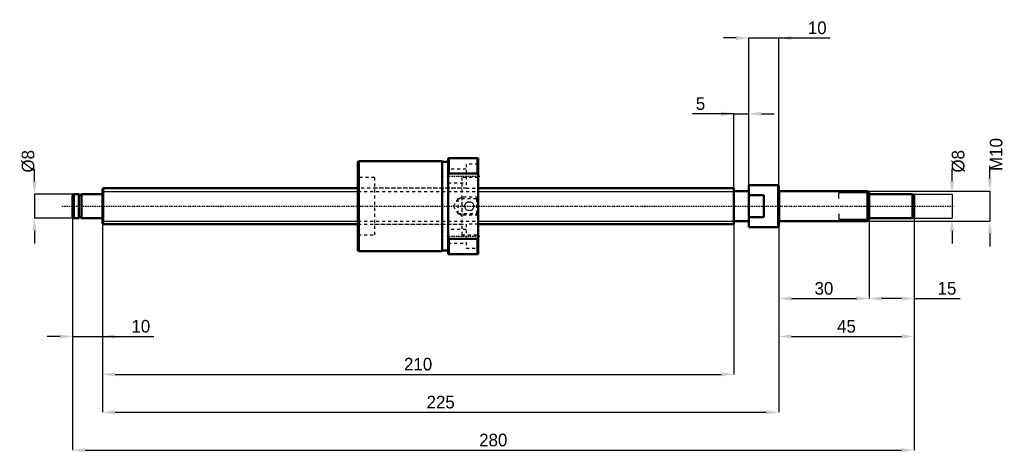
# Model space of a CAD drawing. Header units: millimetres. Extents: x -28 to 300, y -82 to 62.
import ezdxf

# ---------------------------------------------------------------- set-up
doc = ezdxf.new("R2010")
doc.units = ezdxf.units.MM
doc.linetypes.add('Center', pattern=[1.5, 0.45, -0.5, 0.05, -0.5])
doc.linetypes.add('Dashed', pattern=[2, 1, -1])
for name, color, linetype, lineweight in [('2d ConnectionPoints', 7, 'Continuous', 50), ('AM_0', 7, 'Continuous', 50), ('AM_4', 3, 'Continuous', 25), ('AM_5', 3, 'Continuous', 25), ('AM_7', 7, 'Center', 25), ('AM_9', 6, 'Dashed', 25)]:
    doc.layers.add(name, color=color, linetype=linetype, lineweight=lineweight)
doc.dimstyles.new('ISO-25', dxfattribs={"dimtxt": 2.5, "dimasz": 2.5, "dimexe": 1.25, "dimexo": 0.625, "dimtad": 1, "dimtxsty": 'Standard', "dimcen": 2.5, "dimadec": 0, "dimazin": 0, "dimtfac": 1, "dimtmove": 0, "dimatfit": 3, "dimfxl": 0, "dimarcsym": 0})

# ---------------------------------------------------------------- blocks, each defined once
blk = doc.blocks.new('1_BNK_1205_2_5RRG0_280LC5YRR0_Nut_0_in_BNK1205_2_5RRG0_280LC5Y_1250__0')
at = {"layer": 'AM_0'}
for p, q in [((85.25, 15), (85, 14.75)), ((85, 14.75), (85, -14.75)), ((113, 15), (85.25, 15)), ((85.25, 15), (85.25, -15)), ((113, 15), (113, -15)), ((115, 14.7), (113, 14.7)), ((115, 16), (115, -16)), ((125, 16), (115, 16)), ((115.25, 16), (115.25, 10.9)), ((124.75, 16), (124.75, 10.9)), ((125, 16), (125, -16)), ((115, 10.31), (115.25, 10.9)), ((115.25, 10.9), (124.75, 10.9)), ((124.75, 10.9), (125, 10.31)), ((115.25, -10.9), (115, -10.31)), ((115.25, -10.9), (115.25, -16)), ((124.75, -10.9), (115.25, -10.9)), ((125, -10.31), (124.75, -10.9)), ((124.75, -10.9), (124.75, -16)), ((85, -14.75), (85.25, -15)), ((85.25, -15), (113, -15)), ((113, -14.7), (115, -14.7)), ((115, -16), (125, -16))]:
    blk.add_line(p, q, dxfattribs=at)
at = {"layer": 'AM_5', "linetype": 'Dashed'}
for p, q in [((118.56, 2.46), (119.5, 3)), ((125, 3), (119.5, 3)), ((119.5, 3), (119.5, -3)), ((118.56, -2.46), (119.5, -3)), ((125, -3), (119.5, -3))]:
    blk.add_line(p, q, dxfattribs=at)
at = {"layer": 'AM_7'}
for p, q in [((114.5, 10), (125.5, 10)), ((114.5, -10), (125.5, -10))]:
    blk.add_line(p, q, dxfattribs=at)
at = {"layer": 'AM_9'}
for p, q in [((125, 14), (121, 14)), ((121, 14), (121, 6)), ((121, 12.25), (115, 12.25)), ((90.5, 9.5), (85, 9.5)), ((90.5, 9.5), (90.5, -9.5)), ((115, 7.75), (121, 7.75)), ((125, 9.5), (119.5, 9.5)), ((119.5, 9.5), (119.5, -9.5)), ((119.5, 6), (90.5, 6)), ((121, 6), (125, 6)), ((118.17, 2.46), (116.75, 0)), ((116.75, 0), (118.17, -2.46)), ((124.46, 2.46), (118.17, 2.46)), ((118.17, 2.46), (118.17, -2.46)), ((123.5, 0), (123.5, 0.1)), ((123.5, -0.05), (123.5, 0)), ((125, 3), (124.46, 2.46)), ((124.46, 2.46), (124.46, -2.46)), ((118.17, -2.46), (124.46, -2.46)), ((124.46, -2.46), (125, -3)), ((90.5, -6), (119.5, -6)), ((125, -6), (121, -6)), ((121, -6), (121, -14)), ((85, -9.5), (90.5, -9.5)), ((121, -7.75), (115, -7.75)), ((119.5, -9.5), (125, -9.5)), ((115, -12.25), (121, -12.25)), ((121, -14), (125, -14))]:
    blk.add_line(p, q, dxfattribs=at)
for points in [[(120.5, 0), (120.52, 0.25), (120.58, 0.49), (120.69, 0.72), (120.82, 0.93), (121, 1.11), (121.2, 1.27), (121.42, 1.38), (121.66, 1.46), (121.91, 1.5), (122.16, 1.49), (122.41, 1.44), (122.64, 1.36), (122.86, 1.23), (123.05, 1.07), (123.22, 0.88), (123.35, 0.66), (123.44, 0.42), (123.49, 0.18), (123.5, -0.08), (123.46, -0.32), (123.39, -0.56), (123.28, -0.78), (123.13, -0.99), (122.95, -1.16), (122.74, -1.3), (122.51, -1.41), (122.27, -1.48), (122.01, -1.5), (121.76, -1.48), (121.52, -1.42), (121.29, -1.32), (121.08, -1.19), (120.9, -1.02), (120.74, -0.82), (120.62, -0.59), (120.54, -0.35), (120.5, 0)], [(120.5, 0.03), (120.51, -0.17), (120.53, -0.32)]]:
    blk.add_lwpolyline(points, dxfattribs=at)
blk = doc.blocks.new('2_BNK_1205_2_5RRG0_280LC5Y_Shaft_0_in_BNK1205_2_5RRG0_280LC5Y_1250__0')
at = {"layer": 'AM_0'}
for p, q in [((215, 7), (215, -7)), ((224.8, 7), (215, 7)), ((225, 6.8), (224.8, 7)), ((224.8, 7), (224.8, -7)), ((225, 6.8), (225, -6.8)), ((-9.5, 4), (-10, 3.5)), ((-10, 3.5), (-10, -3.5)), ((-7.9, 4), (-9.5, 4)), ((-9.5, 4), (-9.5, -4)), ((-7.9, 4), (-7.9, -4)), ((-7, 3.8), (-7.9, 3.8)), ((-0.2, 4), (-7, 4)), ((-7, 4), (-7, -4)), ((0.2, 6), (0, 5.8)), ((0, 5.8), (0, -5.8)), ((85, 6), (0.2, 6)), ((0.2, 6), (0.2, -6)), ((210, 6), (125, 6)), ((210, 6), (210, -6)), ((215, 5), (210, 5)), ((220, 3.61), (215, 3.61)), ((220, 3.61), (220, -3.61)), ((254.5, 5), (225.2, 5)), ((255, 4.5), (254.5, 5)), ((254.5, 5), (254.5, -5)), ((255, 4.5), (255, -4.5)), ((269.5, 4), (255, 4)), ((270, 3.5), (269.5, 4)), ((269.5, 4), (269.5, -4)), ((270, 3.5), (270, -3.5)), ((-10, -3.5), (-9.5, -4)), ((-9.5, -4), (-7.9, -4)), ((-7.9, -3.8), (-7, -3.8)), ((-7, -4), (-0.2, -4)), ((0, -5.8), (0.2, -6)), ((0.2, -6), (85, -6)), ((125, -6), (210, -6)), ((210, -5), (215, -5)), ((215, -3.61), (220, -3.61)), ((225.2, -5), (254.5, -5)), ((254.5, -5), (255, -4.5)), ((255, -4), (269.5, -4)), ((269.5, -4), (270, -3.5)), ((215, -7), (224.8, -7)), ((224.8, -7), (225, -6.8))]:
    blk.add_line(p, q, dxfattribs=at)
for centre, start, end in [((-0.2, 4.2), 270, 0), ((225.2, 5.2), 180, 270), ((-0.2, -4.2), 360, 90), ((225.2, -5.2), 90, 180)]:
    blk.add_arc(centre, 0.2, start, end, dxfattribs=at)
at = {"layer": 'AM_4'}
for p, q in [((-0.2, 4), (-0.2, -4)), ((225.2, 5), (225.2, -5))]:
    blk.add_line(p, q, dxfattribs=at)
at = {"layer": 'AM_5'}
for p, q in [((0, 4.93), (85, 4.93)), ((125, 4.93), (210, 4.93)), ((210, 3), (210, 4.93)), ((255, 4.39), (245, 4.39)), ((245, 2.5), (245, 4.39)), ((210, -3), (210, -4.93)), ((245, -2.5), (245, -4.39)), ((0, -4.93), (85, -4.93)), ((125, -4.93), (210, -4.93)), ((255, -4.39), (245, -4.39))]:
    blk.add_line(p, q, dxfattribs=at)
at = {"layer": 'AM_5', "linetype": 'Dashed'}
for p, q in [((85, 4.93), (125, 4.93)), ((85, -4.93), (125, -4.93))]:
    blk.add_line(p, q, dxfattribs=at)
at = {"layer": 'AM_7'}
blk.add_line((-13.5, 0), (283.5, 0), dxfattribs=at)
at = {"layer": 'AM_9'}
for p, q in [((121, 6), (85, 6)), ((85, -6), (121, -6))]:
    blk.add_line(p, q, dxfattribs=at)
blk = doc.blocks.new('*D3')
at = {"layer": 'AM_5', "color": 0, "lineweight": -2}
for p, q in [((-10, -3.5), (-10, -43.3)), ((0, -5.8), (0, -43.3)), ((-14.2, -43.3), (-18.4, -43.3)), ((-10, -43.3), (0, -43.3)), ((0, -43.3), (17.12, -43.3)), ((4.2, -43.3), (8.4, -43.3))]:
    blk.add_line(p, q, dxfattribs=at)
at = {"layer": 'AM_5', "color": 0}
for points in [[(-14.2, -44), (-14.2, -42.6), (-10, -43.3)], [(4.2, -42.6), (4.2, -44), (0, -43.3)]]:
    blk.add_solid(points, dxfattribs=at)
at = {"layer": 'Defpoints', "color": 0}
for p in [(-10, -3.5), (0, -5.8), (0, -43.3)]:
    blk.add_point(p, dxfattribs=at)
at = {"layer": 'AM_5', "color": 0, "insert": (12.76, -39.94), "char_height": 4.2, "attachment_point": 5}
blk.add_mtext('10', dxfattribs=at)
blk = doc.blocks.new('*D4')
at = {"layer": 'AM_5', "color": 0, "lineweight": -2}
for p, q in [((255, -4.5), (255, -30.7)), ((270, -3.5), (270, -30.7)), ((265.8, -30.7), (259.2, -30.7)), ((270, -30.7), (285.28, -30.7))]:
    blk.add_line(p, q, dxfattribs=at)
at = {"layer": 'AM_5', "color": 0}
for points in [[(259.2, -30), (259.2, -31.4), (255, -30.7)], [(265.8, -31.4), (265.8, -30), (270, -30.7)]]:
    blk.add_solid(points, dxfattribs=at)
at = {"layer": 'Defpoints', "color": 0}
for p in [(255, -4.5), (270, -3.5), (255, -30.7)]:
    blk.add_point(p, dxfattribs=at)
at = {"layer": 'AM_5', "color": 0, "insert": (280.92, -27.34), "char_height": 4.2, "attachment_point": 5}
blk.add_mtext('15', dxfattribs=at)
blk = doc.blocks.new('*D5')
at = {"layer": 'AM_5', "color": 0, "lineweight": -2}
for p, q in [((255, -4.5), (255, -30.7)), ((225, -6.8), (225, -30.7)), ((229.2, -30.7), (250.8, -30.7))]:
    blk.add_line(p, q, dxfattribs=at)
at = {"layer": 'AM_5', "color": 0}
for points in [[(229.2, -30), (229.2, -31.4), (225, -30.7)], [(250.8, -31.4), (250.8, -30), (255, -30.7)]]:
    blk.add_solid(points, dxfattribs=at)
at = {"layer": 'Defpoints', "color": 0}
for p in [(255, -4.5), (225, -6.8), (255, -30.7)]:
    blk.add_point(p, dxfattribs=at)
at = {"layer": 'AM_5', "color": 0, "insert": (240, -27.34), "char_height": 4.2, "attachment_point": 5}
blk.add_mtext('30', dxfattribs=at)
blk = doc.blocks.new('*D6')
at = {"layer": 'AM_5', "color": 0, "lineweight": -2}
for p, q in [((270, -3.5), (270, -43.3)), ((225, -6.8), (225, -43.3)), ((229.2, -43.3), (265.8, -43.3))]:
    blk.add_line(p, q, dxfattribs=at)
at = {"layer": 'AM_5', "color": 0}
for points in [[(229.2, -42.6), (229.2, -44), (225, -43.3)], [(265.8, -44), (265.8, -42.6), (270, -43.3)]]:
    blk.add_solid(points, dxfattribs=at)
at = {"layer": 'Defpoints', "color": 0}
for p in [(270, -3.5), (225, -6.8), (270, -43.3)]:
    blk.add_point(p, dxfattribs=at)
at = {"layer": 'AM_5', "color": 0, "insert": (247.5, -39.94), "char_height": 4.2, "attachment_point": 5}
blk.add_mtext('45', dxfattribs=at)
blk = doc.blocks.new('*D7')
at = {"layer": 'AM_5', "color": 0, "lineweight": -2}
for p, q in [((210.8, 55.9), (206.6, 55.9)), ((215, -7), (215, 55.9)), ((215, 55.9), (225, 55.9)), ((225, -6.8), (225, 55.9)), ((225, 55.9), (242.12, 55.9)), ((229.2, 55.9), (233.4, 55.9))]:
    blk.add_line(p, q, dxfattribs=at)
at = {"layer": 'AM_5', "color": 0}
for points in [[(210.8, 55.2), (210.8, 56.6), (215, 55.9)], [(229.2, 56.6), (229.2, 55.2), (225, 55.9)]]:
    blk.add_solid(points, dxfattribs=at)
at = {"layer": 'Defpoints', "color": 0}
for p in [(225, 55.9), (215, -7), (225, -6.8)]:
    blk.add_point(p, dxfattribs=at)
at = {"layer": 'AM_5', "color": 0, "insert": (237.76, 59.26), "char_height": 4.2, "attachment_point": 5}
blk.add_mtext('10', dxfattribs=at)
blk = doc.blocks.new('*D8')
at = {"layer": 'AM_5', "color": 0, "lineweight": -2}
for p, q in [((210, 30.7), (196.28, 30.7)), ((205.8, 30.7), (201.6, 30.7)), ((210, -4.9265), (210, 30.7)), ((210, 30.7), (215, 30.7)), ((215, -7), (215, 30.7)), ((219.2, 30.7), (223.4, 30.7))]:
    blk.add_line(p, q, dxfattribs=at)
at = {"layer": 'AM_5', "color": 0}
for points in [[(205.8, 30), (205.8, 31.4), (210, 30.7)], [(219.2, 31.4), (219.2, 30), (215, 30.7)]]:
    blk.add_solid(points, dxfattribs=at)
at = {"layer": 'Defpoints', "color": 0}
for p in [(215, 30.7), (210, -4.9265), (215, -7)]:
    blk.add_point(p, dxfattribs=at)
at = {"layer": 'AM_5', "color": 0, "insert": (198.94, 34.06), "char_height": 4.2, "attachment_point": 5}
blk.add_mtext('5', dxfattribs=at)
blk = doc.blocks.new('*D9')
at = {"layer": 'AM_5', "color": 0, "lineweight": -2}
for p, q in [((0, -5.8), (0, -55.9)), ((210, -4.9265), (210, -55.9)), ((4.2, -55.9), (205.8, -55.9))]:
    blk.add_line(p, q, dxfattribs=at)
at = {"layer": 'AM_5', "color": 0}
for points in [[(4.2, -55.2), (4.2, -56.6), (0, -55.9)], [(205.8, -56.6), (205.8, -55.2), (210, -55.9)]]:
    blk.add_solid(points, dxfattribs=at)
at = {"layer": 'Defpoints', "color": 0}
for p in [(0, -5.8), (210, -4.9265), (210, -55.9)]:
    blk.add_point(p, dxfattribs=at)
at = {"layer": 'AM_5', "color": 0, "insert": (105, -52.54), "char_height": 4.2, "attachment_point": 5}
blk.add_mtext('210', dxfattribs=at)
blk = doc.blocks.new('*D10')
at = {"layer": 'AM_5', "color": 0, "lineweight": -2}
for p, q in [((0, -5.8), (0, -68.5)), ((225, -6.8), (225, -68.5)), ((4.2, -68.5), (220.8, -68.5))]:
    blk.add_line(p, q, dxfattribs=at)
at = {"layer": 'AM_5', "color": 0}
for points in [[(4.2, -67.8), (4.2, -69.2), (0, -68.5)], [(220.8, -69.2), (220.8, -67.8), (225, -68.5)]]:
    blk.add_solid(points, dxfattribs=at)
at = {"layer": 'Defpoints', "color": 0}
for p in [(0, -5.8), (225, -6.8), (225, -68.5)]:
    blk.add_point(p, dxfattribs=at)
at = {"layer": 'AM_5', "color": 0, "insert": (112.5, -65.14), "char_height": 4.2, "attachment_point": 5}
blk.add_mtext('225', dxfattribs=at)
blk = doc.blocks.new('*D11')
at = {"layer": 'AM_5', "color": 0, "lineweight": -2}
for p, q in [((-10, -3.5), (-10, -81.1)), ((270, -3.5), (270, -81.1)), ((-5.8, -81.1), (265.8, -81.1))]:
    blk.add_line(p, q, dxfattribs=at)
at = {"layer": 'AM_5', "color": 0}
for points in [[(-5.8, -80.4), (-5.8, -81.8), (-10, -81.1)], [(265.8, -81.8), (265.8, -80.4), (270, -81.1)]]:
    blk.add_solid(points, dxfattribs=at)
at = {"layer": 'Defpoints', "color": 0}
for p in [(-10, -3.5), (270, -3.5), (270, -81.1)]:
    blk.add_point(p, dxfattribs=at)
at = {"layer": 'AM_5', "color": 0, "insert": (130, -77.74), "char_height": 4.2, "attachment_point": 5}
blk.add_mtext('280', dxfattribs=at)
blk = doc.blocks.new('*D12')
at = {"layer": 'AM_5', "color": 0, "lineweight": -2}
for p, q in [((-22.6, 8.2), (-22.6, 12.4)), ((-9.5, 4), (-22.6, 4)), ((-22.6, 4), (-22.6, -4)), ((-9.5, -4), (-22.6, -4)), ((-22.6, -8.2), (-22.6, -12.4))]:
    blk.add_line(p, q, dxfattribs=at)
at = {"layer": 'AM_5', "color": 0}
for points in [[(-23.3, 8.2), (-21.9, 8.2), (-22.6, 4)], [(-21.9, -8.2), (-23.3, -8.2), (-22.6, -4)]]:
    blk.add_solid(points, dxfattribs=at)
at = {"layer": 'Defpoints', "color": 0}
for p in [(-9.5, 4), (-22.6, -4), (-9.5, -4)]:
    blk.add_point(p, dxfattribs=at)
at = {"layer": 'AM_5', "color": 0, "insert": (-24.7, 14.92), "char_height": 4.2, "attachment_point": 5, "rotation": 90}
blk.add_mtext('Ø8', dxfattribs=at)
blk = doc.blocks.new('*D13')
at = {"layer": 'AM_5', "color": 0, "lineweight": -2}
for p, q in [((282.6, 8.2), (282.6, 12.4)), ((269.5, 4), (282.6, 4)), ((282.6, 4), (282.6, -4)), ((269.5, -4), (282.6, -4)), ((282.6, -8.2), (282.6, -12.4))]:
    blk.add_line(p, q, dxfattribs=at)
at = {"layer": 'AM_5', "color": 0}
for points in [[(281.9, 8.2), (283.3, 8.2), (282.6, 4)], [(283.3, -8.2), (281.9, -8.2), (282.6, -4)]]:
    blk.add_solid(points, dxfattribs=at)
at = {"layer": 'Defpoints', "color": 0}
for p in [(269.5, 4), (269.5, -4), (282.6, -4)]:
    blk.add_point(p, dxfattribs=at)
at = {"layer": 'AM_5', "color": 0, "insert": (284.7, 14.92), "char_height": 4.2, "attachment_point": 5, "rotation": 90}
blk.add_mtext('Ø8', dxfattribs=at)
blk = doc.blocks.new('*D14')
at = {"layer": 'AM_5', "color": 0, "lineweight": -2}
for p, q in [((295.2, 9.2), (295.2, 13.4)), ((254.5, 5), (295.2, 5)), ((295.2, 5), (295.2, -5)), ((254.5, -5), (295.2, -5)), ((295.2, -9.2), (295.2, -13.4))]:
    blk.add_line(p, q, dxfattribs=at)
at = {"layer": 'AM_5', "color": 0}
for points in [[(294.5, 9.2), (295.9, 9.2), (295.2, 5)], [(295.9, -9.2), (294.5, -9.2), (295.2, -5)]]:
    blk.add_solid(points, dxfattribs=at)
at = {"layer": 'Defpoints', "color": 0}
for p in [(254.5, 5), (254.5, -5), (295.2, -5)]:
    blk.add_point(p, dxfattribs=at)
at = {"layer": 'AM_5', "color": 0, "insert": (297.3, 17.18), "char_height": 4.2, "attachment_point": 5, "rotation": 90}
blk.add_mtext('M10', dxfattribs=at)

msp = doc.modelspace()

# ---------------------------------------------------------------- linework, layer by layer
at = {"layer": '2d ConnectionPoints'}
for p in [(0, 0), (220, 0)]:
    msp.add_point(p, dxfattribs=at)

# ---------------------------------------------------------------- block references
for name in ['1_BNK_1205_2_5RRG0_280LC5YRR0_Nut_0_in_BNK1205_2_5RRG0_280LC5Y_1250__0', '2_BNK_1205_2_5RRG0_280LC5Y_Shaft_0_in_BNK1205_2_5RRG0_280LC5Y_1250__0']:
    msp.add_blockref(name, (0, 0))

# ---------------------------------------------------------------- dimensions: what is measured, and where the dimension line sits
at = {"layer": 'AM_5'}
for base, p1, p2, text, picture, middle in [((225, 55.9), (215, -7), (225, -6.8), '10', '*D7', (237.76, 55.9)), ((215, 30.7), (210, -4.9265), (215, -7), '5', '*D8', (198.94, 30.7)), ((0, -43.3), (-10, -3.5), (0, -5.8), '10', '*D3', (12.76, -43.3)), ((270, -81.1), (-10, -3.5), (270, -3.5), '280', '*D11', (130, -81.1)), ((210, -55.9), (0, -5.8), (210, -4.9265), '210', '*D9', (105, -55.9)), ((225, -68.5), (0, -5.8), (225, -6.8), '225', '*D10', (112.5, -68.5)), ((270, -43.3), (225, -6.8), (270, -3.5), '45', '*D6', (247.5, -43.3)), ((255, -30.7), (225, -6.8), (255, -4.5), '30', '*D5', (240, -30.7)), ((255, -30.7), (270, -3.5), (255, -4.5), '15', '*D4', (280.92, -30.7))]:
    dim = msp.add_linear_dim(base=base, p1=p1, p2=p2, text=text, dimstyle='ISO-25', override={"dimtxt": 4.2, "dimasz": 4.2, "dimexe": 0, "dimexo": 0, "dimgap": 1.26}, dxfattribs=at)
    dim.commit()
    dim.dimension.update_dxf_attribs({"geometry": picture, "text_midpoint": middle, "dimtype": 160})
for base, p1, p2, text, picture, middle in [((295.2, -5), (254.5, 5), (254.5, -5), 'M10', '*D14', (297.3, 17.18)), ((-22.6, -4), (-9.5, 4), (-9.5, -4), 'Ø8', '*D12', (-24.7, 14.92)), ((282.6, -4), (269.5, 4), (269.5, -4), 'Ø8', '*D13', (284.7, 14.92))]:
    dim = msp.add_linear_dim(base=base, p1=p1, p2=p2, angle=90, text=text, dimstyle='ISO-25', override={"dimtxt": 4.2, "dimasz": 4.2, "dimexe": 0, "dimexo": 0, "dimgap": 1.26}, dxfattribs=at)
    dim.commit()
    dim.dimension.update_dxf_attribs({"geometry": picture, "text_midpoint": middle, "dimtype": 160, "text_rotation": 90})

doc.saveas('drawing.dxf')
